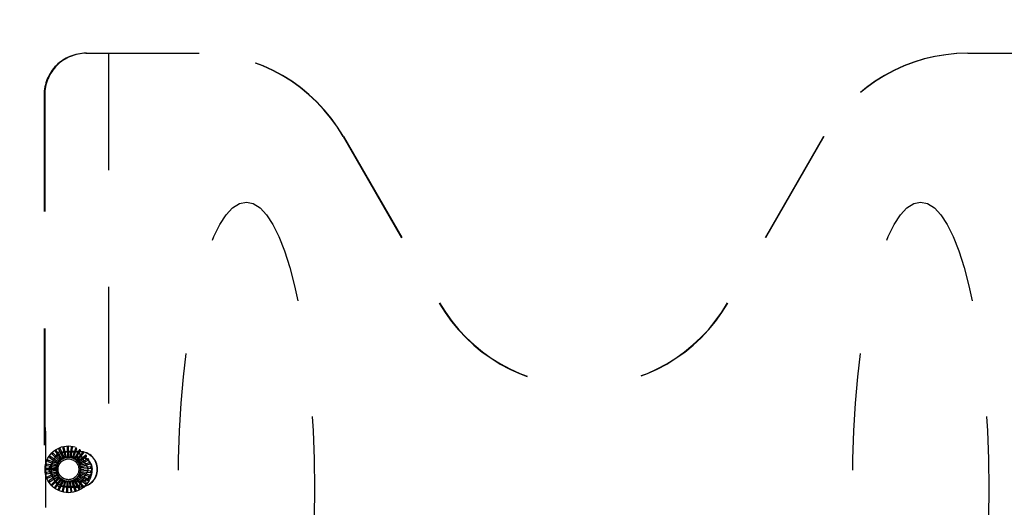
# Model space of a CAD drawing. Header units: inches. Extents: x 0 to 255, y -1 to 165.
# Tile 34 of 76: x 91 to 103, y 52 to 58. Entities that reach past the tile are written whole.
import ezdxf

# ---------------------------------------------------------------- set-up
doc = ezdxf.new("R2010")
doc.units = ezdxf.units.IN
doc.header["$LTSCALE"] = 14.034771
doc.header["$MEASUREMENT"] = 0
doc.linetypes.add('HIDDEN', pattern=[0.2, 0.1, -0.1])
doc.layers.get('0').update_dxf_attribs({"linetype": 'CONTINUOUS'})
doc.layers.add('DEFAULT_2', color=8, linetype='HIDDEN')
doc.layers.add('DIMENSIONS', color=7, linetype='CONTINUOUS')
doc.styles.get("Standard").update_dxf_attribs({"font": 'txt', "width": 0.8})
doc.dimstyles.new('DIMSTYLE_3', dxfattribs={"dimtxt": 1.170815, "dimasz": 1.501045, "dimexe": 0.09, "dimexo": 0.07, "dimgap": 0.039, "dimtad": 0, "dimtih": 1, "dimtoh": 1, "dimzin": 4, "dimdsep": 46, "dimtxsty": 'Standard', "dimblk": '_FILLED', "dimblk1": '_FILLED', "dimblk2": '_FILLED', "dimcen": 0.09, "dimadec": 0, "dimazin": 0, "dimtfac": 1, "dimtofl": 0, "dimtmove": 0, "dimatfit": 3, "dimldrblk": '_FILLED', "dimfxl": 0, "dimtolj": 1, "dimtzin": 4, "dimarcsym": 0})

# ---------------------------------------------------------------- blocks, each defined once
blk = doc.blocks.new('_FILLED')
at = {"color": 0, "linetype": 'ByBlock'}
blk.add_solid([(0, 0), (-1, 0.2), (-1, -0.2)], dxfattribs=at)
blk = doc.blocks.new('*D11')
at = {"layer": 'DIMENSIONS', "color": 2, "linetype": 'Continuous'}
for p, q in [((87.483, 111.927), (93.274, 111.927)), ((104.92, 111.927), (99.128, 111.927))]:
    blk.add_line(p, q, dxfattribs=at)
at = {"layer": 'DIMENSIONS', "color": 2, "linetype": 'Continuous', "xscale": 1.5010450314, "yscale": 1.5010450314, "zscale": 1.5010450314, "rotation": 180}
blk.add_blockref('_FILLED', (87.483, 111.927), dxfattribs=at)
at = {"layer": 'DIMENSIONS', "color": 2, "linetype": 'Continuous', "xscale": 1.5010450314, "yscale": 1.5010450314, "zscale": 1.5010450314}
blk.add_blockref('_FILLED', (104.92, 111.927), dxfattribs=at)
at = {"layer": 'DIMENSIONS', "color": 2, "linetype": 'Continuous', "insert": (96.201, 112.512), "char_height": 1.1708, "width": 4.68326, "attachment_point": 2, "line_spacing_factor": 0.9}
blk.add_mtext('17.44', dxfattribs=at)
blk = doc.blocks.new('*D12')
at = {"layer": 'DIMENSIONS', "color": 2, "linetype": 'Continuous'}
for p, q in [((104.92, 109.31), (101.872, 109.31)), ((106.67, 109.31), (109.672, 109.31))]:
    blk.add_line(p, q, dxfattribs=at)
at = {"layer": 'DIMENSIONS', "color": 2, "linetype": 'Continuous', "xscale": 1.5010450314, "yscale": 1.5010450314, "zscale": 1.5010450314}
blk.add_blockref('_FILLED', (104.92, 109.31), dxfattribs=at)
at = {"layer": 'DIMENSIONS', "color": 2, "linetype": 'Continuous', "xscale": 1.5010450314, "yscale": 1.5010450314, "zscale": 1.5010450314, "rotation": 180}
blk.add_blockref('_FILLED', (106.67, 109.31), dxfattribs=at)
at = {"layer": 'DIMENSIONS', "color": 2, "linetype": 'Continuous', "insert": (101.286, 109.895), "char_height": 1.1708, "width": 3.74661, "attachment_point": 3, "line_spacing_factor": 0.9}
blk.add_mtext('1.75', dxfattribs=at)
blk = doc.blocks.new('*D13')
at = {"layer": 'DIMENSIONS', "color": 2, "linetype": 'Continuous'}
for p, q in [((83.858, 109.31), (80.856, 109.31)), ((87.483, 109.31), (90.366, 109.31))]:
    blk.add_line(p, q, dxfattribs=at)
at = {"layer": 'DIMENSIONS', "color": 2, "linetype": 'Continuous', "xscale": 1.5010450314, "yscale": 1.5010450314, "zscale": 1.5010450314}
blk.add_blockref('_FILLED', (83.858, 109.31), dxfattribs=at)
at = {"layer": 'DIMENSIONS', "color": 2, "linetype": 'Continuous', "xscale": 1.5010450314, "yscale": 1.5010450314, "zscale": 1.5010450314, "rotation": 180}
blk.add_blockref('_FILLED', (87.483, 109.31), dxfattribs=at)
at = {"layer": 'DIMENSIONS', "color": 2, "linetype": 'Continuous', "insert": (90.951, 109.895), "char_height": 1.1708, "width": 3.74661, "attachment_point": 1, "line_spacing_factor": 0.9}
blk.add_mtext('3.63', dxfattribs=at)

msp = doc.modelspace()

# ---------------------------------------------------------------- linework, layer by layer
at = {"layer": 'DEFAULT_2', "color": 8, "linetype": 'HIDDEN'}
for p, q in [((91.9, 57.371), (93.264, 57.371)), ((92.171, 57.371), (92.171, 47.481)), ((102.505, 57.371), (103.87, 57.371)), ((91.398, 56.871), (91.398, 47.862)), ((91.405, 56.871), (91.405, 52.919)), ((94.995, 56.37), (96.15, 54.37)), ((94.998, 56.37), (96.153, 54.371)), ((100.771, 56.37), (99.617, 54.371)), ((100.774, 56.37), (99.619, 54.37)), ((91.412, 52.873), (91.408, 52.874)), ((91.416, 52.828), (91.416, 51.914)), ((91.534, 52.584), (91.605, 52.486)), ((91.617, 52.495), (91.545, 52.597)), ((91.577, 52.61), (91.628, 52.501)), ((91.588, 52.579), (91.795, 52.579)), ((91.642, 52.507), (91.59, 52.62)), ((91.625, 52.627), (91.654, 52.51)), ((91.668, 52.513), (91.639, 52.635)), ((91.674, 52.635), (91.681, 52.515)), ((91.696, 52.515), (91.69, 52.64)), ((91.828, 52.584), (91.691, 52.584)), ((91.691, 52.581), (91.828, 52.581)), ((91.724, 52.634), (91.708, 52.514)), ((91.723, 52.512), (91.741, 52.635)), ((91.774, 52.622), (91.735, 52.508)), ((91.749, 52.503), (91.79, 52.621)), ((91.82, 52.602), (91.76, 52.498)), ((91.773, 52.49), (91.835, 52.598)), ((91.861, 52.574), (91.783, 52.482)), ((91.444, 52.465), (91.556, 52.421)), ((91.562, 52.435), (91.446, 52.482)), ((91.459, 52.386), (91.562, 52.565)), ((91.466, 52.51), (91.568, 52.446)), ((91.576, 52.458), (91.471, 52.526)), ((91.497, 52.55), (91.584, 52.468)), ((91.595, 52.479), (91.505, 52.565)), ((91.691, 52.521), (91.828, 52.521)), ((91.691, 52.516), (91.828, 52.516)), ((91.794, 52.472), (91.876, 52.567)), ((91.896, 52.538), (91.802, 52.463)), ((91.811, 52.451), (91.909, 52.528)), ((91.924, 52.496), (91.818, 52.44)), ((91.82, 52.565), (91.923, 52.386)), ((91.824, 52.427), (91.935, 52.484)), ((91.547, 52.382), (91.422, 52.382)), ((91.548, 52.355), (91.425, 52.331)), ((91.427, 52.367), (91.547, 52.367)), ((91.552, 52.409), (91.429, 52.433)), ((91.431, 52.417), (91.549, 52.395)), ((91.432, 52.317), (91.55, 52.34)), ((91.562, 52.177), (91.459, 52.356)), ((91.815, 52.443), (91.815, 52.443)), ((91.923, 52.356), (91.82, 52.177)), ((91.944, 52.45), (91.829, 52.415)), ((91.832, 52.401), (91.952, 52.436)), ((91.833, 52.346), (91.958, 52.334)), ((91.954, 52.4), (91.834, 52.388)), ((91.835, 52.373), (91.96, 52.385)), ((91.955, 52.35), (91.835, 52.361)), ((91.553, 52.328), (91.437, 52.282)), ((91.447, 52.269), (91.559, 52.314)), ((91.564, 52.303), (91.459, 52.235)), ((91.471, 52.224), (91.572, 52.29)), ((91.579, 52.28), (91.489, 52.194)), ((91.503, 52.185), (91.589, 52.269)), ((91.598, 52.261), (91.526, 52.159)), ((91.541, 52.153), (91.61, 52.252)), ((91.621, 52.245), (91.569, 52.131)), ((91.585, 52.129), (91.634, 52.238)), ((91.646, 52.234), (91.617, 52.113)), ((91.633, 52.113), (91.661, 52.23)), ((91.673, 52.228), (91.667, 52.103)), ((91.683, 52.107), (91.688, 52.227)), ((91.828, 52.226), (91.691, 52.226)), ((91.828, 52.221), (91.691, 52.221)), ((91.7, 52.227), (91.718, 52.103)), ((91.717, 52.215), (91.715, 52.229)), ((91.727, 52.231), (91.768, 52.113)), ((91.782, 52.122), (91.742, 52.236)), ((91.753, 52.241), (91.816, 52.133)), ((91.827, 52.144), (91.766, 52.248)), ((91.777, 52.255), (91.859, 52.16)), ((91.868, 52.174), (91.788, 52.264)), ((91.797, 52.273), (91.895, 52.196)), ((91.902, 52.211), (91.807, 52.285)), ((91.814, 52.295), (91.925, 52.238)), ((91.928, 52.254), (91.821, 52.308)), ((91.826, 52.32), (91.946, 52.284)), ((91.946, 52.301), (91.831, 52.334)), ((91.795, 52.163), (91.588, 52.163)), ((91.828, 52.161), (91.691, 52.161)), ((91.691, 52.158), (91.828, 52.158)), ((91.733, 52.11), (91.717, 52.215))]:
    msp.add_line(p, q, dxfattribs=at)
for points in [[(91.533, 52.59), (91.533, 52.59), (91.532, 52.59), (91.532, 52.589), (91.532, 52.589), (91.532, 52.588), (91.532, 52.588), (91.532, 52.587), (91.532, 52.587), (91.533, 52.587), (91.533, 52.586), (91.533, 52.586), (91.533, 52.585), (91.534, 52.585), (91.534, 52.584)], [(91.545, 52.597), (91.544, 52.597), (91.544, 52.597), (91.544, 52.597), (91.544, 52.597), (91.544, 52.597), (91.544, 52.597), (91.543, 52.597), (91.543, 52.597), (91.543, 52.597), (91.543, 52.597), (91.542, 52.596), (91.542, 52.596), (91.542, 52.596), (91.542, 52.596), (91.541, 52.596), (91.541, 52.596), (91.541, 52.596), (91.541, 52.595), (91.54, 52.595), (91.54, 52.595)], [(91.577, 52.616), (91.577, 52.616), (91.577, 52.616), (91.576, 52.615), (91.576, 52.615), (91.576, 52.615), (91.576, 52.614), (91.576, 52.614), (91.576, 52.613), (91.576, 52.613), (91.576, 52.612), (91.577, 52.612), (91.577, 52.611), (91.577, 52.61), (91.577, 52.61)], [(91.59, 52.62), (91.59, 52.62), (91.59, 52.621), (91.59, 52.621), (91.589, 52.621), (91.589, 52.621), (91.589, 52.621), (91.589, 52.621), (91.588, 52.621), (91.588, 52.621), (91.588, 52.621), (91.588, 52.621), (91.588, 52.62), (91.587, 52.62), (91.587, 52.62), (91.587, 52.62), (91.586, 52.62), (91.586, 52.62), (91.586, 52.62), (91.586, 52.62), (91.585, 52.62)], [(91.626, 52.633), (91.625, 52.633), (91.625, 52.633), (91.625, 52.633), (91.624, 52.632), (91.624, 52.632), (91.624, 52.631), (91.624, 52.631), (91.624, 52.631), (91.624, 52.63), (91.624, 52.629), (91.624, 52.629), (91.624, 52.628), (91.624, 52.628), (91.625, 52.627)], [(91.639, 52.635), (91.639, 52.635), (91.639, 52.635), (91.639, 52.635), (91.638, 52.635), (91.638, 52.635), (91.638, 52.635), (91.638, 52.636), (91.638, 52.636), (91.637, 52.636), (91.637, 52.636), (91.637, 52.636), (91.637, 52.636), (91.636, 52.636), (91.636, 52.636), (91.636, 52.635), (91.635, 52.635), (91.635, 52.635), (91.635, 52.635), (91.634, 52.635), (91.634, 52.635)], [(91.677, 52.641), (91.676, 52.641), (91.676, 52.641), (91.675, 52.64), (91.675, 52.64), (91.675, 52.64), (91.675, 52.639), (91.675, 52.639), (91.674, 52.639), (91.674, 52.638), (91.674, 52.637), (91.674, 52.637), (91.674, 52.636), (91.674, 52.636), (91.674, 52.635)], [(91.69, 52.64), (91.69, 52.64), (91.69, 52.64), (91.69, 52.64), (91.689, 52.641), (91.689, 52.641), (91.689, 52.641), (91.689, 52.641), (91.689, 52.641), (91.688, 52.641), (91.688, 52.641), (91.688, 52.641), (91.688, 52.641), (91.687, 52.641), (91.687, 52.641), (91.687, 52.641), (91.687, 52.641), (91.686, 52.641), (91.686, 52.641), (91.686, 52.641), (91.685, 52.641)], [(91.728, 52.639), (91.728, 52.639), (91.727, 52.639), (91.727, 52.639), (91.726, 52.638), (91.726, 52.638), (91.726, 52.638), (91.726, 52.637), (91.725, 52.637), (91.725, 52.636), (91.725, 52.636), (91.725, 52.635), (91.725, 52.635), (91.725, 52.634), (91.724, 52.634)], [(91.741, 52.635), (91.741, 52.636), (91.741, 52.636), (91.741, 52.636), (91.74, 52.636), (91.74, 52.636), (91.74, 52.636), (91.74, 52.636), (91.74, 52.637), (91.74, 52.637), (91.739, 52.637), (91.739, 52.637), (91.739, 52.637), (91.739, 52.637), (91.738, 52.637), (91.738, 52.637), (91.738, 52.637), (91.737, 52.637), (91.737, 52.637), (91.737, 52.637), (91.736, 52.637)], [(91.778, 52.627), (91.778, 52.627), (91.777, 52.627), (91.777, 52.627), (91.776, 52.627), (91.776, 52.627), (91.776, 52.626), (91.775, 52.626), (91.775, 52.626), (91.775, 52.625), (91.774, 52.625), (91.774, 52.624), (91.774, 52.624), (91.774, 52.623), (91.774, 52.622)], [(91.79, 52.621), (91.79, 52.621), (91.79, 52.622), (91.79, 52.622), (91.79, 52.622), (91.79, 52.622), (91.789, 52.622), (91.789, 52.622), (91.789, 52.623), (91.789, 52.623), (91.789, 52.623), (91.788, 52.623), (91.788, 52.623), (91.788, 52.623), (91.788, 52.623), (91.788, 52.623), (91.787, 52.624), (91.787, 52.624), (91.787, 52.624), (91.786, 52.624), (91.786, 52.624)], [(91.825, 52.606), (91.824, 52.606), (91.824, 52.606), (91.824, 52.606), (91.823, 52.606), (91.823, 52.606), (91.822, 52.606), (91.822, 52.605), (91.822, 52.605), (91.821, 52.605), (91.821, 52.604), (91.821, 52.604), (91.82, 52.603), (91.82, 52.603), (91.82, 52.602)], [(91.835, 52.598), (91.835, 52.598), (91.835, 52.598), (91.835, 52.599), (91.835, 52.599), (91.835, 52.599), (91.835, 52.599), (91.835, 52.599), (91.835, 52.599), (91.835, 52.6), (91.835, 52.6), (91.834, 52.6), (91.834, 52.6), (91.834, 52.6), (91.834, 52.6), (91.834, 52.601), (91.833, 52.601), (91.833, 52.601), (91.833, 52.601), (91.833, 52.601), (91.832, 52.602)], [(91.867, 52.576), (91.867, 52.577), (91.866, 52.577), (91.866, 52.577), (91.865, 52.577), (91.865, 52.577), (91.864, 52.577), (91.864, 52.576), (91.864, 52.576), (91.863, 52.576), (91.863, 52.576), (91.862, 52.575), (91.862, 52.575), (91.862, 52.574), (91.861, 52.574)], [(91.44, 52.47), (91.439, 52.47), (91.439, 52.469), (91.44, 52.469), (91.44, 52.468), (91.44, 52.468), (91.44, 52.468), (91.44, 52.467), (91.441, 52.467), (91.441, 52.467), (91.442, 52.466), (91.442, 52.466), (91.443, 52.466), (91.443, 52.466), (91.444, 52.465)], [(91.446, 52.482), (91.446, 52.482), (91.446, 52.482), (91.445, 52.481), (91.445, 52.481), (91.445, 52.481), (91.445, 52.481), (91.445, 52.481), (91.445, 52.481), (91.444, 52.481), (91.444, 52.48), (91.444, 52.48), (91.444, 52.48), (91.444, 52.48), (91.444, 52.48), (91.444, 52.479), (91.443, 52.479), (91.443, 52.479), (91.443, 52.478), (91.443, 52.478), (91.443, 52.478)], [(91.463, 52.516), (91.463, 52.515), (91.463, 52.515), (91.463, 52.515), (91.463, 52.514), (91.463, 52.514), (91.463, 52.513), (91.463, 52.513), (91.464, 52.513), (91.464, 52.512), (91.464, 52.512), (91.465, 52.511), (91.465, 52.511), (91.466, 52.511), (91.466, 52.51)], [(91.471, 52.526), (91.471, 52.526), (91.471, 52.526), (91.471, 52.526), (91.471, 52.526), (91.47, 52.526), (91.47, 52.526), (91.47, 52.526), (91.47, 52.526), (91.47, 52.525), (91.469, 52.525), (91.469, 52.525), (91.469, 52.525), (91.469, 52.525), (91.469, 52.524), (91.469, 52.524), (91.468, 52.524), (91.468, 52.524), (91.468, 52.523), (91.468, 52.523), (91.468, 52.523)], [(91.494, 52.556), (91.494, 52.556), (91.494, 52.556), (91.494, 52.555), (91.494, 52.555), (91.494, 52.554), (91.494, 52.554), (91.494, 52.553), (91.494, 52.553), (91.495, 52.553), (91.495, 52.552), (91.495, 52.552), (91.496, 52.551), (91.496, 52.551), (91.497, 52.55)], [(91.505, 52.565), (91.504, 52.565), (91.504, 52.565), (91.504, 52.565), (91.504, 52.565), (91.504, 52.565), (91.503, 52.565), (91.503, 52.565), (91.503, 52.565), (91.503, 52.564), (91.503, 52.564), (91.502, 52.564), (91.502, 52.564), (91.502, 52.564), (91.502, 52.564), (91.502, 52.564), (91.501, 52.563), (91.501, 52.563), (91.501, 52.563), (91.501, 52.563), (91.5, 52.562)], [(91.576, 52.458), (91.578, 52.46), (91.579, 52.462), (91.581, 52.463), (91.583, 52.465)], [(91.584, 52.468), (91.584, 52.467), (91.584, 52.467), (91.584, 52.466), (91.583, 52.466), (91.583, 52.465), (91.583, 52.465)], [(91.595, 52.479), (91.597, 52.48), (91.599, 52.481), (91.6, 52.482), (91.602, 52.484)], [(91.605, 52.486), (91.604, 52.486), (91.604, 52.485), (91.604, 52.485), (91.603, 52.484), (91.603, 52.484), (91.602, 52.484)], [(91.617, 52.495), (91.619, 52.496), (91.621, 52.497), (91.623, 52.498), (91.625, 52.498)], [(91.628, 52.501), (91.628, 52.5), (91.627, 52.5), (91.627, 52.499), (91.626, 52.499), (91.626, 52.499), (91.625, 52.498)], [(91.642, 52.507), (91.644, 52.507), (91.646, 52.508), (91.648, 52.508), (91.65, 52.509)], [(91.654, 52.51), (91.653, 52.51), (91.653, 52.51), (91.652, 52.509), (91.652, 52.509), (91.651, 52.509), (91.65, 52.509)], [(91.668, 52.513), (91.671, 52.514), (91.673, 52.514), (91.675, 52.514), (91.677, 52.514)], [(91.681, 52.515), (91.68, 52.515), (91.68, 52.514), (91.679, 52.514), (91.678, 52.514), (91.678, 52.514), (91.677, 52.514)], [(91.696, 52.515), (91.698, 52.515), (91.7, 52.515), (91.702, 52.514), (91.705, 52.514)], [(91.708, 52.514), (91.708, 52.514), (91.707, 52.514), (91.706, 52.514), (91.706, 52.514), (91.705, 52.514), (91.705, 52.514)], [(91.723, 52.512), (91.725, 52.511), (91.727, 52.51), (91.729, 52.51), (91.731, 52.509)], [(91.735, 52.508), (91.734, 52.508), (91.734, 52.508), (91.733, 52.508), (91.732, 52.508), (91.732, 52.509), (91.731, 52.509)], [(91.749, 52.503), (91.751, 52.502), (91.753, 52.501), (91.755, 52.5), (91.757, 52.499)], [(91.76, 52.498), (91.76, 52.498), (91.759, 52.498), (91.758, 52.498), (91.758, 52.498), (91.757, 52.498), (91.757, 52.499)], [(91.773, 52.49), (91.775, 52.488), (91.776, 52.487), (91.778, 52.485), (91.78, 52.484)], [(91.783, 52.482), (91.782, 52.482), (91.782, 52.483), (91.781, 52.483), (91.781, 52.483), (91.78, 52.484), (91.78, 52.484)], [(91.794, 52.472), (91.795, 52.47), (91.797, 52.469), (91.798, 52.467), (91.799, 52.465)], [(91.802, 52.463), (91.802, 52.463), (91.801, 52.464), (91.801, 52.464), (91.8, 52.464), (91.8, 52.465), (91.799, 52.465)], [(91.876, 52.567), (91.876, 52.567), (91.876, 52.567), (91.876, 52.567), (91.876, 52.567), (91.876, 52.568), (91.876, 52.568), (91.876, 52.568), (91.876, 52.568), (91.875, 52.568), (91.875, 52.569), (91.875, 52.569), (91.875, 52.569), (91.875, 52.569), (91.875, 52.569), (91.874, 52.57), (91.874, 52.57), (91.874, 52.57), (91.874, 52.57), (91.874, 52.57), (91.873, 52.571)], [(91.903, 52.539), (91.902, 52.54), (91.902, 52.54), (91.902, 52.54), (91.901, 52.54), (91.901, 52.54), (91.9, 52.54), (91.9, 52.54), (91.899, 52.54), (91.899, 52.54), (91.898, 52.539), (91.898, 52.539), (91.897, 52.539), (91.897, 52.538), (91.896, 52.538)], [(91.909, 52.528), (91.91, 52.528), (91.91, 52.528), (91.91, 52.529), (91.91, 52.529), (91.91, 52.529), (91.91, 52.529), (91.91, 52.529), (91.91, 52.53), (91.909, 52.53), (91.909, 52.53), (91.909, 52.53), (91.909, 52.531), (91.909, 52.531), (91.909, 52.531), (91.909, 52.531), (91.909, 52.532), (91.908, 52.532), (91.908, 52.532), (91.908, 52.532), (91.908, 52.533)], [(91.931, 52.496), (91.93, 52.497), (91.93, 52.497), (91.93, 52.497), (91.929, 52.497), (91.929, 52.497), (91.928, 52.498), (91.928, 52.497), (91.927, 52.497), (91.927, 52.497), (91.926, 52.497), (91.926, 52.497), (91.925, 52.497), (91.925, 52.496), (91.924, 52.496)], [(91.935, 52.484), (91.935, 52.484), (91.935, 52.484), (91.936, 52.484), (91.936, 52.485), (91.936, 52.485), (91.936, 52.485), (91.936, 52.485), (91.936, 52.485), (91.936, 52.486), (91.935, 52.486), (91.935, 52.486), (91.935, 52.486), (91.935, 52.487), (91.935, 52.487), (91.935, 52.487), (91.935, 52.487), (91.935, 52.488), (91.935, 52.488), (91.935, 52.488), (91.934, 52.489)], [(91.422, 52.382), (91.422, 52.382), (91.422, 52.382), (91.422, 52.382), (91.422, 52.382), (91.422, 52.382), (91.422, 52.382), (91.422, 52.382), (91.421, 52.381), (91.421, 52.381), (91.421, 52.381), (91.421, 52.381), (91.421, 52.38), (91.421, 52.38), (91.421, 52.38), (91.421, 52.38), (91.421, 52.379), (91.421, 52.379), (91.421, 52.379), (91.421, 52.378), (91.421, 52.378)], [(91.421, 52.369), (91.421, 52.369), (91.421, 52.369), (91.421, 52.368), (91.422, 52.368), (91.422, 52.368), (91.422, 52.367), (91.423, 52.367), (91.423, 52.367), (91.424, 52.367), (91.424, 52.367), (91.425, 52.367), (91.425, 52.367), (91.426, 52.367), (91.427, 52.367)], [(91.425, 52.421), (91.425, 52.42), (91.425, 52.42), (91.426, 52.419), (91.426, 52.419), (91.426, 52.419), (91.426, 52.418), (91.427, 52.418), (91.427, 52.418), (91.428, 52.418), (91.428, 52.417), (91.429, 52.417), (91.429, 52.417), (91.43, 52.417), (91.431, 52.417)], [(91.429, 52.433), (91.429, 52.433), (91.429, 52.433), (91.429, 52.433), (91.429, 52.433), (91.429, 52.433), (91.428, 52.433), (91.428, 52.432), (91.428, 52.432), (91.428, 52.432), (91.428, 52.432), (91.428, 52.432), (91.428, 52.431), (91.428, 52.431), (91.428, 52.431), (91.428, 52.431), (91.427, 52.43), (91.427, 52.43), (91.427, 52.43), (91.427, 52.429), (91.427, 52.429)], [(91.547, 52.382), (91.548, 52.385), (91.548, 52.387), (91.549, 52.389), (91.549, 52.391)], [(91.547, 52.367), (91.547, 52.367), (91.547, 52.366), (91.548, 52.366), (91.548, 52.365), (91.548, 52.365), (91.548, 52.364)], [(91.548, 52.355), (91.548, 52.357), (91.548, 52.359), (91.548, 52.362), (91.548, 52.364)], [(91.549, 52.395), (91.549, 52.394), (91.549, 52.394), (91.549, 52.393), (91.549, 52.392), (91.549, 52.392), (91.549, 52.391)], [(91.55, 52.34), (91.551, 52.34), (91.551, 52.339), (91.551, 52.339), (91.551, 52.338), (91.552, 52.338), (91.552, 52.337)], [(91.552, 52.409), (91.553, 52.412), (91.554, 52.414), (91.555, 52.416), (91.555, 52.418)], [(91.553, 52.328), (91.553, 52.33), (91.553, 52.333), (91.552, 52.335), (91.552, 52.337)], [(91.556, 52.421), (91.556, 52.421), (91.556, 52.42), (91.556, 52.419), (91.556, 52.419), (91.556, 52.418), (91.555, 52.418)], [(91.562, 52.435), (91.563, 52.437), (91.564, 52.439), (91.565, 52.441), (91.567, 52.443)], [(91.568, 52.446), (91.568, 52.445), (91.568, 52.445), (91.568, 52.444), (91.567, 52.444), (91.567, 52.443), (91.567, 52.443)], [(91.811, 52.451), (91.812, 52.45), (91.813, 52.448), (91.813, 52.447), (91.814, 52.446), (91.815, 52.444), (91.815, 52.443)], [(91.818, 52.44), (91.817, 52.441), (91.817, 52.441), (91.816, 52.441), (91.816, 52.442), (91.816, 52.442), (91.815, 52.443)], [(91.824, 52.427), (91.825, 52.425), (91.825, 52.422), (91.826, 52.42), (91.827, 52.418)], [(91.829, 52.415), (91.828, 52.415), (91.828, 52.416), (91.827, 52.416), (91.827, 52.417), (91.827, 52.418), (91.827, 52.418)], [(91.831, 52.334), (91.83, 52.334), (91.83, 52.335), (91.83, 52.336), (91.83, 52.336), (91.83, 52.337), (91.831, 52.337)], [(91.833, 52.346), (91.833, 52.344), (91.832, 52.342), (91.831, 52.34), (91.831, 52.337)], [(91.832, 52.401), (91.833, 52.398), (91.833, 52.396), (91.833, 52.394), (91.833, 52.392)], [(91.834, 52.388), (91.834, 52.389), (91.834, 52.389), (91.833, 52.39), (91.833, 52.39), (91.833, 52.391), (91.833, 52.392)], [(91.835, 52.373), (91.835, 52.371), (91.835, 52.369), (91.835, 52.367), (91.834, 52.364)], [(91.835, 52.361), (91.835, 52.361), (91.835, 52.362), (91.834, 52.363), (91.834, 52.363), (91.834, 52.364), (91.834, 52.364)], [(91.95, 52.449), (91.95, 52.449), (91.95, 52.45), (91.949, 52.45), (91.949, 52.45), (91.949, 52.45), (91.948, 52.45), (91.948, 52.45), (91.947, 52.45), (91.947, 52.45), (91.946, 52.45), (91.946, 52.45), (91.945, 52.45), (91.944, 52.45), (91.944, 52.45)], [(91.952, 52.436), (91.952, 52.436), (91.953, 52.436), (91.953, 52.436), (91.953, 52.436), (91.953, 52.436), (91.953, 52.437), (91.953, 52.437), (91.953, 52.437), (91.953, 52.437), (91.953, 52.438), (91.953, 52.438), (91.953, 52.438), (91.953, 52.438), (91.953, 52.439), (91.953, 52.439), (91.953, 52.439), (91.953, 52.44), (91.952, 52.44), (91.952, 52.44), (91.952, 52.44)], [(91.96, 52.398), (91.96, 52.399), (91.96, 52.399), (91.96, 52.4), (91.959, 52.4), (91.959, 52.4), (91.958, 52.4), (91.958, 52.4), (91.958, 52.4), (91.957, 52.401), (91.956, 52.401), (91.956, 52.401), (91.955, 52.401), (91.955, 52.401), (91.954, 52.4)], [(91.96, 52.347), (91.96, 52.347), (91.96, 52.348), (91.96, 52.348), (91.96, 52.349), (91.96, 52.349), (91.959, 52.349), (91.959, 52.349), (91.958, 52.35), (91.958, 52.35), (91.957, 52.35), (91.957, 52.35), (91.956, 52.35), (91.956, 52.35), (91.955, 52.35)], [(91.958, 52.334), (91.958, 52.334), (91.958, 52.334), (91.958, 52.334), (91.958, 52.334), (91.958, 52.335), (91.958, 52.335), (91.959, 52.335), (91.959, 52.335), (91.959, 52.335), (91.959, 52.336), (91.959, 52.336), (91.959, 52.336), (91.959, 52.336), (91.959, 52.337), (91.959, 52.337), (91.959, 52.337), (91.959, 52.337), (91.959, 52.338), (91.959, 52.338), (91.959, 52.338)], [(91.96, 52.385), (91.96, 52.385), (91.96, 52.385), (91.96, 52.385), (91.96, 52.386), (91.96, 52.386), (91.96, 52.386), (91.961, 52.386), (91.961, 52.386), (91.961, 52.387), (91.961, 52.387), (91.961, 52.387), (91.961, 52.387), (91.961, 52.388), (91.961, 52.388), (91.961, 52.388), (91.961, 52.389), (91.961, 52.389), (91.961, 52.389), (91.961, 52.389), (91.961, 52.39)], [(91.425, 52.331), (91.425, 52.331), (91.425, 52.331), (91.425, 52.331), (91.425, 52.331), (91.424, 52.331), (91.424, 52.331), (91.424, 52.33), (91.424, 52.33), (91.424, 52.33), (91.424, 52.33), (91.424, 52.329), (91.424, 52.329), (91.424, 52.329), (91.424, 52.329), (91.424, 52.328), (91.424, 52.328), (91.424, 52.328), (91.424, 52.327), (91.424, 52.327), (91.425, 52.327)], [(91.426, 52.318), (91.426, 52.318), (91.426, 52.317), (91.427, 52.317), (91.427, 52.317), (91.427, 52.317), (91.428, 52.317), (91.428, 52.316), (91.429, 52.316), (91.429, 52.316), (91.43, 52.316), (91.43, 52.316), (91.431, 52.316), (91.432, 52.317), (91.432, 52.317)], [(91.437, 52.282), (91.437, 52.282), (91.437, 52.282), (91.437, 52.281), (91.437, 52.281), (91.437, 52.281), (91.437, 52.281), (91.437, 52.281), (91.437, 52.28), (91.437, 52.28), (91.437, 52.28), (91.437, 52.28), (91.437, 52.279), (91.437, 52.279), (91.437, 52.279), (91.437, 52.279), (91.437, 52.278), (91.437, 52.278), (91.438, 52.278), (91.438, 52.277), (91.438, 52.277)], [(91.441, 52.269), (91.441, 52.269), (91.441, 52.268), (91.442, 52.268), (91.442, 52.268), (91.442, 52.268), (91.443, 52.268), (91.443, 52.268), (91.444, 52.268), (91.444, 52.268), (91.445, 52.268), (91.445, 52.268), (91.446, 52.268), (91.447, 52.268), (91.447, 52.269)], [(91.459, 52.235), (91.459, 52.235), (91.459, 52.235), (91.459, 52.235), (91.459, 52.235), (91.459, 52.235), (91.459, 52.234), (91.459, 52.234), (91.459, 52.234), (91.459, 52.234), (91.459, 52.233), (91.459, 52.233), (91.459, 52.233), (91.459, 52.233), (91.459, 52.232), (91.459, 52.232), (91.459, 52.232), (91.46, 52.232), (91.46, 52.231), (91.46, 52.231), (91.46, 52.231)], [(91.465, 52.224), (91.465, 52.223), (91.465, 52.223), (91.466, 52.223), (91.466, 52.223), (91.466, 52.223), (91.467, 52.223), (91.467, 52.223), (91.468, 52.223), (91.468, 52.223), (91.469, 52.223), (91.469, 52.223), (91.47, 52.224), (91.47, 52.224), (91.471, 52.224)], [(91.559, 52.314), (91.559, 52.314), (91.559, 52.313), (91.56, 52.313), (91.56, 52.312), (91.56, 52.312), (91.561, 52.311)], [(91.564, 52.303), (91.563, 52.305), (91.562, 52.307), (91.561, 52.309), (91.561, 52.311)], [(91.572, 52.29), (91.572, 52.29), (91.573, 52.289), (91.573, 52.289), (91.574, 52.289), (91.574, 52.288), (91.574, 52.288)], [(91.579, 52.28), (91.578, 52.282), (91.577, 52.284), (91.576, 52.286), (91.574, 52.288)], [(91.589, 52.269), (91.59, 52.269), (91.59, 52.269), (91.591, 52.268), (91.591, 52.268), (91.592, 52.267), (91.592, 52.267)], [(91.598, 52.261), (91.597, 52.262), (91.595, 52.264), (91.594, 52.265), (91.592, 52.267)], [(91.61, 52.252), (91.611, 52.251), (91.612, 52.251), (91.612, 52.251), (91.613, 52.251), (91.613, 52.251), (91.614, 52.25)], [(91.621, 52.245), (91.619, 52.246), (91.617, 52.248), (91.616, 52.249), (91.614, 52.25)], [(91.634, 52.238), (91.635, 52.238), (91.636, 52.238), (91.636, 52.238), (91.637, 52.238), (91.637, 52.238), (91.638, 52.238)], [(91.646, 52.234), (91.644, 52.235), (91.642, 52.236), (91.64, 52.237), (91.638, 52.238)], [(91.661, 52.23), (91.661, 52.23), (91.662, 52.23), (91.662, 52.23), (91.663, 52.23), (91.664, 52.23), (91.664, 52.23)], [(91.673, 52.228), (91.671, 52.228), (91.669, 52.229), (91.666, 52.229), (91.664, 52.23)], [(91.688, 52.227), (91.688, 52.227), (91.689, 52.227), (91.69, 52.227), (91.69, 52.228), (91.691, 52.228), (91.691, 52.228)], [(91.7, 52.227), (91.698, 52.227), (91.696, 52.227), (91.694, 52.227), (91.691, 52.228)], [(91.715, 52.229), (91.716, 52.229), (91.716, 52.229), (91.717, 52.23), (91.717, 52.23), (91.718, 52.23), (91.719, 52.23)], [(91.727, 52.231), (91.725, 52.231), (91.723, 52.231), (91.721, 52.23), (91.719, 52.23)], [(91.742, 52.236), (91.742, 52.236), (91.743, 52.237), (91.743, 52.237), (91.744, 52.237), (91.744, 52.238), (91.745, 52.238)], [(91.753, 52.241), (91.751, 52.24), (91.749, 52.239), (91.747, 52.239), (91.745, 52.238)], [(91.766, 52.248), (91.767, 52.248), (91.767, 52.249), (91.767, 52.249), (91.768, 52.25), (91.768, 52.25), (91.769, 52.25)], [(91.777, 52.255), (91.775, 52.254), (91.773, 52.253), (91.771, 52.252), (91.769, 52.25)], [(91.788, 52.264), (91.788, 52.265), (91.789, 52.265), (91.789, 52.266), (91.789, 52.267), (91.79, 52.267), (91.79, 52.267)], [(91.797, 52.273), (91.795, 52.272), (91.794, 52.27), (91.792, 52.269), (91.79, 52.267)], [(91.807, 52.285), (91.807, 52.285), (91.807, 52.286), (91.807, 52.286), (91.807, 52.287), (91.808, 52.288), (91.808, 52.288)], [(91.814, 52.295), (91.812, 52.293), (91.811, 52.291), (91.81, 52.29), (91.808, 52.288)], [(91.821, 52.308), (91.821, 52.309), (91.821, 52.309), (91.821, 52.31), (91.821, 52.311), (91.821, 52.311), (91.822, 52.312)], [(91.826, 52.32), (91.825, 52.318), (91.824, 52.316), (91.823, 52.314), (91.822, 52.312)], [(91.925, 52.238), (91.925, 52.238), (91.925, 52.238), (91.925, 52.238), (91.925, 52.238), (91.926, 52.238), (91.926, 52.238), (91.926, 52.238), (91.926, 52.238), (91.926, 52.238), (91.926, 52.239), (91.927, 52.239), (91.927, 52.239), (91.927, 52.239), (91.927, 52.239), (91.927, 52.24), (91.927, 52.24), (91.928, 52.24), (91.928, 52.24), (91.928, 52.241), (91.928, 52.241)], [(91.932, 52.249), (91.932, 52.249), (91.932, 52.25), (91.932, 52.25), (91.932, 52.25), (91.932, 52.251), (91.932, 52.251), (91.932, 52.251), (91.931, 52.252), (91.931, 52.252), (91.93, 52.252), (91.93, 52.253), (91.929, 52.253), (91.929, 52.253), (91.928, 52.254)], [(91.951, 52.296), (91.951, 52.297), (91.951, 52.297), (91.951, 52.298), (91.951, 52.298), (91.95, 52.298), (91.95, 52.299), (91.95, 52.299), (91.949, 52.299), (91.949, 52.3), (91.948, 52.3), (91.948, 52.3), (91.947, 52.3), (91.947, 52.3), (91.946, 52.301)], [(91.946, 52.284), (91.946, 52.284), (91.946, 52.284), (91.946, 52.284), (91.946, 52.285), (91.947, 52.285), (91.947, 52.285), (91.947, 52.285), (91.947, 52.285), (91.947, 52.285), (91.947, 52.286), (91.947, 52.286), (91.948, 52.286), (91.948, 52.286), (91.948, 52.286), (91.948, 52.287), (91.948, 52.287), (91.948, 52.287), (91.948, 52.288), (91.948, 52.288), (91.948, 52.288)], [(91.489, 52.194), (91.489, 52.194), (91.489, 52.194), (91.489, 52.193), (91.489, 52.193), (91.489, 52.193), (91.489, 52.193), (91.489, 52.193), (91.489, 52.192), (91.489, 52.192), (91.489, 52.192), (91.489, 52.192), (91.489, 52.192), (91.489, 52.191), (91.49, 52.191), (91.49, 52.191), (91.49, 52.191), (91.49, 52.19), (91.49, 52.19), (91.491, 52.19), (91.491, 52.19)], [(91.497, 52.183), (91.497, 52.183), (91.497, 52.183), (91.498, 52.183), (91.498, 52.183), (91.499, 52.183), (91.499, 52.183), (91.5, 52.183), (91.5, 52.183), (91.5, 52.183), (91.501, 52.184), (91.501, 52.184), (91.502, 52.184), (91.502, 52.185), (91.503, 52.185)], [(91.526, 52.159), (91.526, 52.159), (91.526, 52.158), (91.526, 52.158), (91.526, 52.158), (91.526, 52.158), (91.526, 52.158), (91.526, 52.157), (91.526, 52.157), (91.526, 52.157), (91.527, 52.157), (91.527, 52.157), (91.527, 52.157), (91.527, 52.156), (91.527, 52.156), (91.528, 52.156), (91.528, 52.156), (91.528, 52.156), (91.528, 52.155), (91.528, 52.155), (91.529, 52.155)], [(91.536, 52.15), (91.536, 52.15), (91.537, 52.15), (91.537, 52.15), (91.537, 52.15), (91.538, 52.15), (91.538, 52.15), (91.539, 52.15), (91.539, 52.15), (91.539, 52.151), (91.54, 52.151), (91.54, 52.152), (91.54, 52.152), (91.541, 52.153), (91.541, 52.153)], [(91.569, 52.131), (91.569, 52.131), (91.569, 52.131), (91.569, 52.131), (91.569, 52.131), (91.569, 52.13), (91.569, 52.13), (91.57, 52.13), (91.57, 52.13), (91.57, 52.13), (91.57, 52.13), (91.57, 52.13), (91.57, 52.129), (91.571, 52.129), (91.571, 52.129), (91.571, 52.129), (91.571, 52.129), (91.572, 52.129), (91.572, 52.128), (91.572, 52.128), (91.573, 52.128)], [(91.58, 52.125), (91.581, 52.124), (91.581, 52.124), (91.582, 52.124), (91.582, 52.124), (91.582, 52.125), (91.583, 52.125), (91.583, 52.125), (91.583, 52.126), (91.584, 52.126), (91.584, 52.126), (91.584, 52.127), (91.585, 52.127), (91.585, 52.128), (91.585, 52.129)], [(91.617, 52.113), (91.617, 52.112), (91.617, 52.112), (91.617, 52.112), (91.617, 52.112), (91.617, 52.112), (91.617, 52.112), (91.617, 52.111), (91.618, 52.111), (91.618, 52.111), (91.618, 52.111), (91.618, 52.111), (91.618, 52.111), (91.619, 52.111), (91.619, 52.111), (91.619, 52.111), (91.619, 52.11), (91.62, 52.11), (91.62, 52.11), (91.62, 52.11), (91.621, 52.11)], [(91.629, 52.108), (91.629, 52.108), (91.63, 52.108), (91.63, 52.108), (91.631, 52.108), (91.631, 52.109), (91.631, 52.109), (91.632, 52.109), (91.632, 52.11), (91.632, 52.11), (91.632, 52.111), (91.632, 52.111), (91.633, 52.112), (91.633, 52.112), (91.633, 52.113)], [(91.667, 52.103), (91.667, 52.103), (91.667, 52.103), (91.667, 52.103), (91.667, 52.103), (91.667, 52.102), (91.668, 52.102), (91.668, 52.102), (91.668, 52.102), (91.668, 52.102), (91.668, 52.102), (91.669, 52.102), (91.669, 52.102), (91.669, 52.102), (91.669, 52.102), (91.67, 52.102), (91.67, 52.102), (91.67, 52.102), (91.671, 52.102), (91.671, 52.102), (91.671, 52.101)], [(91.68, 52.101), (91.68, 52.101), (91.681, 52.101), (91.681, 52.101), (91.682, 52.102), (91.682, 52.102), (91.682, 52.102), (91.682, 52.103), (91.682, 52.103), (91.683, 52.104), (91.683, 52.104), (91.683, 52.105), (91.683, 52.105), (91.683, 52.106), (91.683, 52.107)], [(91.718, 52.103), (91.718, 52.103), (91.718, 52.103), (91.718, 52.103), (91.719, 52.103), (91.719, 52.103), (91.719, 52.103), (91.719, 52.103), (91.719, 52.103), (91.72, 52.103), (91.72, 52.103), (91.72, 52.103), (91.72, 52.102), (91.721, 52.102), (91.721, 52.102), (91.721, 52.102), (91.721, 52.102), (91.722, 52.103), (91.722, 52.103), (91.722, 52.103), (91.723, 52.103)], [(91.731, 52.104), (91.732, 52.104), (91.732, 52.104), (91.732, 52.104), (91.733, 52.105), (91.733, 52.105), (91.733, 52.105), (91.733, 52.106), (91.733, 52.106), (91.733, 52.107), (91.733, 52.107), (91.733, 52.108), (91.733, 52.109), (91.733, 52.109), (91.733, 52.11)], [(91.768, 52.113), (91.768, 52.113), (91.768, 52.113), (91.769, 52.113), (91.769, 52.113), (91.769, 52.113), (91.769, 52.113), (91.769, 52.113), (91.77, 52.113), (91.77, 52.113), (91.77, 52.113), (91.77, 52.113), (91.771, 52.113), (91.771, 52.113), (91.771, 52.113), (91.771, 52.113), (91.772, 52.113), (91.772, 52.113), (91.772, 52.113), (91.773, 52.113), (91.773, 52.113)], [(91.781, 52.116), (91.782, 52.116), (91.782, 52.117), (91.782, 52.117), (91.782, 52.117), (91.782, 52.118), (91.783, 52.118), (91.783, 52.119), (91.783, 52.119), (91.783, 52.12), (91.782, 52.12), (91.782, 52.121), (91.782, 52.121), (91.782, 52.122), (91.782, 52.122)], [(91.816, 52.133), (91.816, 52.132), (91.816, 52.132), (91.816, 52.132), (91.816, 52.132), (91.816, 52.132), (91.817, 52.132), (91.817, 52.132), (91.817, 52.132), (91.817, 52.132), (91.818, 52.132), (91.818, 52.132), (91.818, 52.133), (91.818, 52.133), (91.819, 52.133), (91.819, 52.133), (91.819, 52.133), (91.819, 52.133), (91.82, 52.133), (91.82, 52.133), (91.82, 52.134)], [(91.828, 52.138), (91.828, 52.138), (91.828, 52.138), (91.829, 52.139), (91.829, 52.139), (91.829, 52.14), (91.829, 52.14), (91.829, 52.14), (91.829, 52.141), (91.828, 52.141), (91.828, 52.142), (91.828, 52.142), (91.828, 52.143), (91.827, 52.144), (91.827, 52.144)], [(91.859, 52.16), (91.859, 52.16), (91.859, 52.16), (91.859, 52.16), (91.859, 52.16), (91.859, 52.16), (91.86, 52.16), (91.86, 52.16), (91.86, 52.16), (91.86, 52.161), (91.86, 52.161), (91.861, 52.161), (91.861, 52.161), (91.861, 52.161), (91.861, 52.161), (91.862, 52.161), (91.862, 52.162), (91.862, 52.162), (91.862, 52.162), (91.863, 52.162), (91.863, 52.162)], [(91.869, 52.168), (91.87, 52.168), (91.87, 52.169), (91.87, 52.169), (91.87, 52.169), (91.87, 52.17), (91.87, 52.17), (91.87, 52.171), (91.87, 52.171), (91.869, 52.172), (91.869, 52.172), (91.869, 52.173), (91.868, 52.173), (91.868, 52.173), (91.868, 52.174)], [(91.895, 52.196), (91.895, 52.196), (91.896, 52.196), (91.896, 52.196), (91.896, 52.196), (91.896, 52.196), (91.896, 52.196), (91.897, 52.196), (91.897, 52.196), (91.897, 52.196), (91.897, 52.196), (91.897, 52.197), (91.898, 52.197), (91.898, 52.197), (91.898, 52.197), (91.898, 52.197), (91.898, 52.198), (91.899, 52.198), (91.899, 52.198), (91.899, 52.198), (91.899, 52.199)], [(91.905, 52.205), (91.905, 52.206), (91.905, 52.206), (91.905, 52.206), (91.905, 52.207), (91.905, 52.207), (91.905, 52.208), (91.905, 52.208), (91.904, 52.209), (91.904, 52.209), (91.904, 52.209), (91.903, 52.21), (91.903, 52.21), (91.902, 52.211), (91.902, 52.211)]]:
    msp.add_lwpolyline(points, dxfattribs=at)
for radius in [0.281, 0.145, 0.125]:
    msp.add_circle((91.691, 52.371), radius, dxfattribs=at)
for centre, radius, start, end in [((97.885, 55.371), 2.003, 210, 330), ((97.885, 55.371), 2, 210, 330), ((91.691, 52.371), 0.213, 90, 270), ((91.691, 52.371), 0.21, 90, 270), ((91.691, 52.371), 0.27, 123.9715, 125.8028), ((91.588, 52.55), 0.0292, 90, 150), ((91.691, 52.371), 0.27, 113.0815, 114.8939), ((91.691, 52.371), 0.27, 102.1722, 103.9846), ((91.691, 52.371), 0.27, 91.244, 93.0757), ((91.691, 52.371), 0.27, 80.3534, 82.1665), ((91.691, 52.371), 0.27, 69.4259, 71.2574), ((91.795, 52.55), 0.0292, 30, 90), ((91.691, 52.371), 0.27, 58.5362, 60.3484), ((91.828, 52.371), 0.213, 270, 90), ((91.828, 52.371), 0.21, 270, 90), ((91.691, 52.371), 0.27, 47.6265, 49.4392), ((91.691, 52.371), 0.27, 156.7179, 158.5301), ((91.691, 52.371), 0.27, 145.7893, 147.6212), ((91.691, 52.371), 0.27, 134.8988, 136.712), ((91.691, 52.371), 0.15, 90, 270), ((91.691, 52.371), 0.145, 90, 270), ((91.691, 52.371), 0.144, 142.728, 148.6743), ((91.691, 52.371), 0.144, 131.8189, 137.7652), ((91.691, 52.371), 0.144, 120.9098, 126.8561), ((91.691, 52.371), 0.144, 110.0007, 115.947), ((91.691, 52.371), 0.144, 99.0916, 105.0379), ((91.691, 52.371), 0.144, 88.1826, 94.1288), ((91.691, 52.371), 0.144, 77.2735, 83.2197), ((91.691, 52.371), 0.144, 66.3644, 72.3106), ((91.691, 52.371), 0.144, 55.4553, 61.4015), ((91.691, 52.371), 0.144, 44.5462, 50.4924), ((91.691, 52.371), 0.144, 33.6371, 39.5833), ((91.828, 52.371), 0.15, 270, 90), ((91.828, 52.371), 0.145, 270, 90), ((91.691, 52.371), 0.27, 36.6986, 38.5302), ((91.691, 52.371), 0.27, 25.8081, 27.6211), ((91.691, 52.371), 0.27, 178.5093, 180.3483), ((91.691, 52.371), 0.27, 167.6268, 169.4393), ((91.484, 52.371), 0.0292, 150, 210), ((91.691, 52.371), 0.144, 175.4553, 181.4015), ((91.691, 52.371), 0.144, 186.3644, 192.3106), ((91.691, 52.371), 0.144, 164.5462, 170.4924), ((91.691, 52.371), 0.144, 153.6371, 159.5833), ((91.691, 52.371), 0.144, 22.728, 28.6743), ((91.691, 52.371), 0.144, 11.8189, 17.7652), ((91.691, 52.371), 0.144, 350.0007, 355.947), ((91.691, 52.371), 0.144, 0.9098, 6.8561), ((91.898, 52.371), 0.0292, 330, 30), ((91.691, 52.371), 0.27, 14.8803, 16.7119), ((91.691, 52.371), 0.27, 353.0804, 354.8935), ((91.691, 52.371), 0.27, 3.9727, 5.8031), ((91.691, 52.371), 0.27, 189.4443, 191.2574), ((91.691, 52.371), 0.27, 200.3346, 202.1666), ((91.691, 52.371), 0.27, 211.2637, 213.0755), ((91.691, 52.371), 0.144, 197.2735, 203.2197), ((91.691, 52.371), 0.144, 208.1826, 214.1288), ((91.691, 52.371), 0.144, 219.0916, 225.0379), ((91.691, 52.371), 0.144, 230.0007, 235.947), ((91.691, 52.371), 0.144, 240.9098, 246.8561), ((91.691, 52.371), 0.144, 251.8189, 257.7652), ((91.691, 52.371), 0.144, 262.728, 268.6743), ((91.691, 52.371), 0.144, 273.6371, 279.5833), ((91.691, 52.371), 0.144, 284.5462, 290.4924), ((91.691, 52.371), 0.144, 295.4553, 301.4015), ((91.691, 52.371), 0.144, 306.3644, 312.3106), ((91.691, 52.371), 0.144, 317.2735, 323.2197), ((91.691, 52.371), 0.144, 328.1826, 334.1288), ((91.691, 52.371), 0.144, 339.0916, 345.0379), ((91.691, 52.371), 0.27, 331.2627, 333.0757), ((91.691, 52.371), 0.27, 342.1533, 343.9848), ((91.691, 52.371), 0.27, 222.1721, 223.9848), ((91.691, 52.371), 0.27, 233.0625, 234.8938), ((91.588, 52.192), 0.0292, 210, 270), ((91.691, 52.371), 0.27, 243.9898, 245.8029), ((91.691, 52.371), 0.27, 254.8798, 256.7121), ((91.691, 52.371), 0.27, 265.8095, 267.621), ((91.691, 52.371), 0.27, 276.7174, 278.5302), ((91.691, 52.371), 0.27, 287.6079, 289.4393), ((91.795, 52.192), 0.0292, 270, 330), ((91.691, 52.371), 0.27, 298.5353, 300.3483), ((91.691, 52.371), 0.27, 309.4457, 311.2575), ((91.691, 52.371), 0.27, 320.3346, 322.1665)]:
    msp.add_arc(centre, radius, start, end, dxfattribs=at)
for centre, major_axis, ratio, start_param, end_param in [((91.9, 56.871), (0.502, 0), 0.996195, 1.570796, 3.141593), ((91.907, 56.871), (0.502, 0), 0.996195, 1.570796, 3.141593), ((93.261, 55.371), (2.002, 0), 0.999188, 0.523247, 1.570796), ((93.264, 55.371), (2.002, 0), 0.999188, 0.523247, 1.570796), ((102.505, 55.371), (2.002, 0), 0.999188, 1.570796, 2.618346), ((102.508, 55.371), (2.002, 0), 0.999188, 1.570796, 2.618346), ((91.409, 52.919), (0, 0.045), 0.087489, -4.712389, -3.176499), ((91.412, 52.828), (0, 0.045), 0.087489, -1.570796, -0.034907)]:
    msp.add_ellipse(centre, major_axis=major_axis, ratio=ratio, start_param=start_param, end_param=end_param, dxfattribs=at)
for centre in [(93.83, 52.142), (101.939, 52.142)]:
    msp.add_ellipse(centre, major_axis=(0, 3.44), ratio=0.238372, dxfattribs=at)

# ---------------------------------------------------------------- dimensions: what is measured, and where the dimension line sits
at = {"layer": 'DIMENSIONS', "color": 2, "linetype": 'Continuous'}
for base, p1, p2, picture, middle in [((83.857641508, 109.310035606), (87.482641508, 123.642026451), (83.857641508, 44.391026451), '*D13', (92.824499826, 109.310035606)), ((104.92, 109.31), (106.67, 117.983), (104.92, 45.392), '*D12', (99.413, 109.31))]:
    dim = msp.add_linear_dim(base=base, p1=p1, p2=p2, angle=180, dimstyle='DIMSTYLE_3', dxfattribs=at)
    dim.commit()
    dim.dimension.update_dxf_attribs({"geometry": picture, "text_midpoint": middle, "dimtype": 160})
dim = msp.add_linear_dim(base=(104.92, 111.927), p1=(87.483, 85.392), p2=(104.92, 45.392), dimstyle='DIMSTYLE_3', dxfattribs=at)
dim.commit()
dim.dimension.update_dxf_attribs({"geometry": '*D11', "text_midpoint": (96.201, 111.927), "dimtype": 160})

doc.saveas('drawing.dxf')
